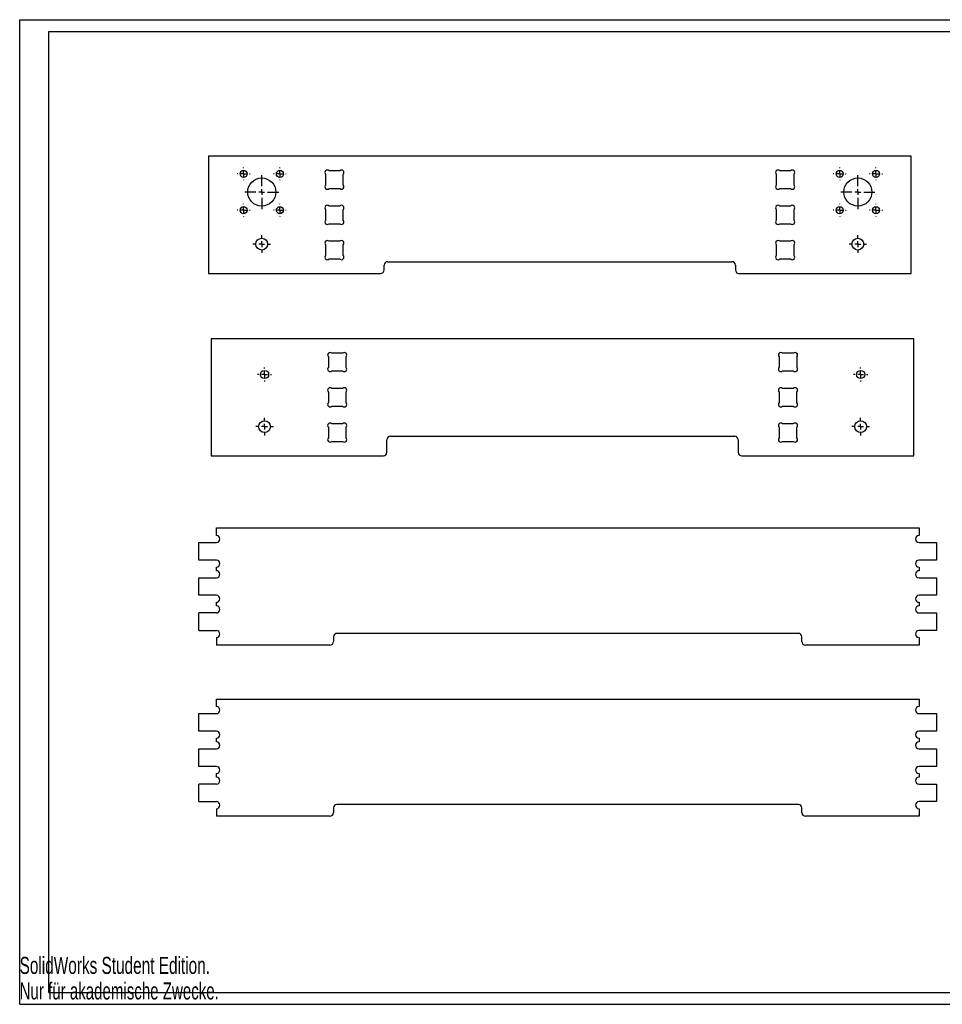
# Model space of a CAD drawing. Extents: x 0 to 1189, y 0 to 841.
# Tile 1 of 2: x 0 to 788, y 0 to 841. Entities that reach past the tile are written whole.
import ezdxf
from ezdxf.enums import TextEntityAlignment as Align

# ---------------------------------------------------------------- set-up
doc = ezdxf.new("R2010")
doc.units = 0
doc.layers.get('0').update_dxf_attribs({"linetype": 'CONTINUOUS'})

# ---------------------------------------------------------------- blocks, each defined once
blk = doc.blocks.new('SW_CENTERMARKSYMBOL_0')
at = {"color": 0, "linetype": 'CONTINUOUS'}
for p, q in [((0, 5), (0, 14.5)), ((-5, 0), (-14.5, 0)), ((0, 0), (-2.5, 0)), ((0, 0), (0, 2.5)), ((0, 0), (0, -2.5)), ((0, 0), (2.5, 0)), ((5, 0), (14.5, 0)), ((0, -5), (0, -14.5))]:
    blk.add_line(p, q, dxfattribs=at)
blk = doc.blocks.new('SW_CENTERMARKSYMBOL_1')
at = {"color": 0, "linetype": 'CONTINUOUS'}
for p, q in [((-5, 0), (-5.5, 0)), ((0, 0), (-2.5, 0)), ((0, 5), (0, 5.5)), ((0, 0), (0, 2.5)), ((0, 0), (0, -2.5)), ((0, 0), (2.5, 0)), ((5, 0), (5.5, 0)), ((0, -5), (0, -5.5))]:
    blk.add_line(p, q, dxfattribs=at)
blk = doc.blocks.new('SW_CENTERMARKSYMBOL_2')
at = {"color": 0, "linetype": 'CONTINUOUS'}
for p, q in [((-5, 0), (-5.5, 0)), ((0, 0), (-2.5, 0)), ((0, 5), (0, 5.5)), ((0, 0), (0, 2.5)), ((0, 0), (0, -2.5)), ((0, 0), (2.5, 0)), ((5, 0), (5.5, 0)), ((0, -5), (0, -5.5))]:
    blk.add_line(p, q, dxfattribs=at)
blk = doc.blocks.new('SW_CENTERMARKSYMBOL_3')
at = {"color": 0, "linetype": 'CONTINUOUS'}
for p, q in [((-5, 0), (-5.5, 0)), ((0, 0), (-2.5, 0)), ((0, 5), (0, 5.5)), ((0, 0), (0, 2.5)), ((0, 0), (0, -2.5)), ((0, 0), (2.5, 0)), ((5, 0), (5.5, 0)), ((0, -5), (0, -5.5))]:
    blk.add_line(p, q, dxfattribs=at)
blk = doc.blocks.new('SW_CENTERMARKSYMBOL_4')
at = {"color": 0, "linetype": 'CONTINUOUS'}
for p, q in [((-5, 0), (-5.5, 0)), ((0, 0), (-2.5, 0)), ((0, 5), (0, 5.5)), ((0, 0), (0, 2.5)), ((0, 0), (0, -2.5)), ((0, 0), (2.5, 0)), ((5, 0), (5.5, 0)), ((0, -5), (0, -5.5))]:
    blk.add_line(p, q, dxfattribs=at)
blk = doc.blocks.new('SW_CENTERMARKSYMBOL_5')
at = {"color": 0, "linetype": 'CONTINUOUS'}
for p, q in [((-5, 0), (-5.5, 0)), ((0, 0), (-2.5, 0)), ((0, 5), (0, 5.5)), ((0, 0), (0, 2.5)), ((0, 0), (0, -2.5)), ((0, 0), (2.5, 0)), ((5, 0), (5.5, 0)), ((0, -5), (0, -5.5))]:
    blk.add_line(p, q, dxfattribs=at)
blk = doc.blocks.new('SW_CENTERMARKSYMBOL_6')
at = {"color": 0, "linetype": 'CONTINUOUS'}
for p, q in [((0, 5), (0, 14.5)), ((-5, 0), (-14.5, 0)), ((0, 0), (-2.5, 0)), ((0, 0), (0, 2.5)), ((0, 0), (0, -2.5)), ((0, 0), (2.5, 0)), ((5, 0), (14.5, 0)), ((0, -5), (0, -14.5))]:
    blk.add_line(p, q, dxfattribs=at)
blk = doc.blocks.new('SW_CENTERMARKSYMBOL_7')
at = {"color": 0, "linetype": 'CONTINUOUS'}
for p, q in [((-5, 0), (-5.5, 0)), ((0, 0), (-2.5, 0)), ((0, 5), (0, 5.5)), ((0, 0), (0, 2.5)), ((0, 0), (0, -2.5)), ((0, 0), (2.5, 0)), ((5, 0), (5.5, 0)), ((0, -5), (0, -5.5))]:
    blk.add_line(p, q, dxfattribs=at)
blk = doc.blocks.new('SW_CENTERMARKSYMBOL_8')
at = {"color": 0, "linetype": 'CONTINUOUS'}
for p, q in [((-5, 0), (-5.5, 0)), ((0, 0), (-2.5, 0)), ((0, 5), (0, 5.5)), ((0, 0), (0, 2.5)), ((0, 0), (0, -2.5)), ((0, 0), (2.5, 0)), ((5, 0), (5.5, 0)), ((0, -5), (0, -5.5))]:
    blk.add_line(p, q, dxfattribs=at)
blk = doc.blocks.new('SW_CENTERMARKSYMBOL_9')
at = {"color": 0, "linetype": 'CONTINUOUS'}
for p, q in [((-5, 0), (-5.5, 0)), ((0, 0), (-2.5, 0)), ((0, 5), (0, 5.5)), ((0, 0), (0, 2.5)), ((0, 0), (0, -2.5)), ((0, 0), (2.5, 0)), ((5, 0), (5.5, 0)), ((0, -5), (0, -5.5))]:
    blk.add_line(p, q, dxfattribs=at)
blk = doc.blocks.new('SW_CENTERMARKSYMBOL_10')
at = {"color": 0, "linetype": 'CONTINUOUS'}
for p, q in [((-5, 0), (-7.525, 0)), ((0, 0), (-2.5, 0)), ((0, 5), (0, 7.525)), ((0, 0), (0, 2.5)), ((0, 0), (0, -2.5)), ((0, 0), (2.5, 0)), ((5, 0), (7.525, 0)), ((0, -5), (0, -7.525))]:
    blk.add_line(p, q, dxfattribs=at)
blk = doc.blocks.new('SW_CENTERMARKSYMBOL_11')
at = {"color": 0, "linetype": 'CONTINUOUS'}
for p, q in [((-5, 0), (-7.525, 0)), ((0, 0), (-2.5, 0)), ((0, 5), (0, 7.525)), ((0, 0), (0, 2.5)), ((0, 0), (0, -2.5)), ((0, 0), (2.5, 0)), ((5, 0), (7.525, 0)), ((0, -5), (0, -7.525))]:
    blk.add_line(p, q, dxfattribs=at)
blk = doc.blocks.new('SW_CENTERMARKSYMBOL_12')
at = {"color": 0, "linetype": 'CONTINUOUS'}
for p, q in [((-5, 0), (-6.025, 0)), ((0, 0), (-2.5, 0)), ((0, 5), (0, 6.025)), ((0, 0), (0, 2.5)), ((0, 0), (0, -2.5)), ((0, 0), (2.5, 0)), ((5, 0), (6.025, 0)), ((0, -5), (0, -6.025))]:
    blk.add_line(p, q, dxfattribs=at)
blk = doc.blocks.new('SW_CENTERMARKSYMBOL_13')
at = {"color": 0, "linetype": 'CONTINUOUS'}
for p, q in [((-5, 0), (-6.025, 0)), ((0, 0), (-2.5, 0)), ((0, 5), (0, 6.025)), ((0, 0), (0, 2.5)), ((0, 0), (0, -2.5)), ((0, 0), (2.5, 0)), ((5, 0), (6.025, 0)), ((0, -5), (0, -6.025))]:
    blk.add_line(p, q, dxfattribs=at)
blk = doc.blocks.new('SW_CENTERMARKSYMBOL_14')
at = {"color": 0, "linetype": 'CONTINUOUS'}
for p, q in [((-5, 0), (-7.525, 0)), ((0, 0), (-2.5, 0)), ((0, 5), (0, 7.525)), ((0, 0), (0, 2.5)), ((0, 0), (0, -2.5)), ((0, 0), (2.5, 0)), ((5, 0), (7.525, 0)), ((0, -5), (0, -7.525))]:
    blk.add_line(p, q, dxfattribs=at)
blk = doc.blocks.new('SW_CENTERMARKSYMBOL_15')
at = {"color": 0, "linetype": 'CONTINUOUS'}
for p, q in [((-5, 0), (-7.525, 0)), ((0, 0), (-2.5, 0)), ((0, 5), (0, 7.525)), ((0, 0), (0, 2.5)), ((0, 0), (0, -2.5)), ((0, 0), (2.5, 0)), ((5, 0), (7.525, 0)), ((0, -5), (0, -7.525))]:
    blk.add_line(p, q, dxfattribs=at)

msp = doc.modelspace()

# ---------------------------------------------------------------- linework, layer by layer
at = {"color": 7, "linetype": 'CONTINUOUS'}
for p, q in [((0.08, 0.21), (0.08, 841.21)), ((0.08, 841.21), (1189.08, 841.21)), ((25.08, 10.21), (25.08, 831.21)), ((25.08, 831.21), (1179.08, 831.21)), ((161.25, 724.51), (161.25, 624.51)), ((761.25, 724.51), (161.25, 724.51)), ((761.25, 624.51), (761.25, 724.51)), ((261.25, 709.16), (261.25, 700.06)), ((273.35, 712.16), (264.25, 712.16)), ((276.35, 700.06), (276.35, 709.16)), ((646.15, 709.16), (646.15, 700.06)), ((658.25, 712.16), (649.15, 712.16)), ((661.25, 700.06), (661.25, 709.16)), ((264.25, 697.06), (273.35, 697.06)), ((649.15, 697.06), (658.25, 697.06)), ((273.35, 682.06), (264.25, 682.06)), ((658.25, 682.06), (649.15, 682.06)), ((261.25, 679.06), (261.25, 669.96)), ((276.35, 669.96), (276.35, 679.06)), ((646.15, 679.06), (646.15, 669.96)), ((661.25, 669.96), (661.25, 679.06)), ((264.25, 666.96), (273.35, 666.96)), ((649.15, 666.96), (658.25, 666.96)), ((261.25, 648.96), (261.25, 639.86)), ((273.35, 651.96), (264.25, 651.96)), ((276.35, 639.86), (276.35, 648.96)), ((646.15, 648.96), (646.15, 639.86)), ((658.25, 651.96), (649.15, 651.96)), ((661.25, 639.86), (661.25, 648.96)), ((264.25, 636.86), (273.35, 636.86)), ((311.25, 627.51), (311.25, 631.51)), ((314.25, 634.51), (608.25, 634.51)), ((611.25, 631.51), (611.25, 627.51)), ((649.15, 636.86), (658.25, 636.86)), ((161.25, 624.51), (308.25, 624.51)), ((614.25, 624.51), (761.25, 624.51)), ((163.63, 568.66), (163.63, 468.66)), ((763.63, 568.66), (163.63, 568.66)), ((763.63, 468.66), (763.63, 568.66)), ((275.73, 556.31), (266.63, 556.31)), ((660.63, 556.31), (651.53, 556.31)), ((263.63, 553.31), (263.63, 544.21)), ((278.73, 544.21), (278.73, 553.31)), ((648.53, 553.31), (648.53, 544.21)), ((663.63, 553.31), (663.63, 544.21)), ((266.63, 541.21), (275.73, 541.21)), ((651.53, 541.21), (660.63, 541.21)), ((263.63, 523.21), (263.63, 514.11)), ((275.73, 526.21), (266.63, 526.21)), ((278.73, 514.11), (278.73, 523.21)), ((648.53, 523.21), (648.53, 514.11)), ((660.63, 526.21), (651.53, 526.21)), ((663.63, 514.11), (663.63, 523.21)), ((266.63, 511.11), (275.73, 511.11)), ((651.53, 511.11), (660.63, 511.11)), ((263.63, 493.11), (263.63, 484.01)), ((275.73, 496.11), (266.63, 496.11)), ((278.73, 484.01), (278.73, 493.11)), ((648.53, 493.11), (648.53, 484.01)), ((660.63, 496.11), (651.53, 496.11)), ((663.63, 484.01), (663.63, 493.11)), ((266.63, 481.01), (275.73, 481.01)), ((313.63, 471.66), (313.63, 482.36)), ((316.63, 485.36), (610.63, 485.36)), ((613.63, 482.36), (613.63, 471.66)), ((651.53, 481.01), (660.63, 481.01)), ((163.63, 468.66), (310.63, 468.66)), ((616.63, 468.66), (763.63, 468.66)), ((167.99, 407.06), (767.99, 407.06)), ((167.99, 400.66), (167.99, 407.06)), ((767.99, 407.06), (767.99, 400.66)), ((152.99, 379.66), (152.99, 394.66)), ((152.99, 394.66), (167.99, 394.66)), ((767.99, 394.66), (782.99, 394.66)), ((782.99, 394.66), (782.99, 379.66)), ((167.99, 379.66), (152.99, 379.66)), ((782.99, 379.66), (767.99, 379.66)), ((167.99, 370.56), (167.99, 373.66)), ((767.99, 373.66), (767.99, 370.56)), ((152.99, 349.56), (152.99, 364.56)), ((152.99, 364.56), (167.99, 364.56)), ((767.99, 364.56), (782.99, 364.56)), ((782.99, 364.56), (782.99, 349.56)), ((167.99, 349.56), (152.99, 349.56)), ((782.99, 349.56), (767.99, 349.56)), ((167.99, 340.46), (167.99, 343.56)), ((767.99, 343.56), (767.99, 340.46)), ((152.99, 319.46), (152.99, 334.46)), ((167.99, 334.46), (152.99, 334.46)), ((767.99, 334.46), (782.99, 334.46)), ((782.99, 334.46), (782.99, 319.46)), ((152.99, 319.46), (167.99, 319.46)), ((167.99, 313.46), (167.99, 307.06)), ((267.99, 314.06), (267.99, 310.06)), ((664.99, 317.06), (270.99, 317.06)), ((667.99, 310.06), (667.99, 314.06)), ((782.99, 319.46), (767.99, 319.46)), ((767.99, 313.46), (767.99, 307.06)), ((264.99, 307.06), (167.99, 307.06)), ((767.99, 307.06), (670.99, 307.06)), ((167.99, 260.91), (767.99, 260.91)), ((167.99, 254.51), (167.99, 260.91)), ((767.99, 260.91), (767.99, 254.51)), ((152.99, 233.51), (152.99, 248.51)), ((152.99, 248.51), (167.99, 248.51)), ((767.99, 248.51), (782.99, 248.51)), ((782.99, 248.51), (782.99, 233.51)), ((167.99, 233.51), (152.99, 233.51)), ((167.99, 224.41), (167.99, 227.51)), ((782.99, 233.51), (767.99, 233.51)), ((767.99, 227.51), (767.99, 224.41)), ((152.99, 203.41), (152.99, 218.41)), ((152.99, 218.41), (167.99, 218.41)), ((767.99, 218.41), (782.99, 218.41)), ((782.99, 218.41), (782.99, 203.41)), ((167.99, 203.41), (152.99, 203.41)), ((782.99, 203.41), (767.99, 203.41)), ((167.99, 194.31), (167.99, 197.41)), ((767.99, 197.41), (767.99, 194.31)), ((152.99, 173.31), (152.99, 188.31)), ((167.99, 188.31), (152.99, 188.31)), ((767.99, 188.31), (782.99, 188.31)), ((782.99, 188.31), (782.99, 173.31)), ((152.99, 173.31), (167.99, 173.31)), ((664.99, 170.91), (270.99, 170.91)), ((782.99, 173.31), (767.99, 173.31)), ((167.99, 167.31), (167.99, 160.91)), ((264.99, 160.91), (167.99, 160.91)), ((267.99, 167.91), (267.99, 163.91)), ((667.99, 163.91), (667.99, 167.91)), ((767.99, 160.91), (670.99, 160.91)), ((767.99, 167.31), (767.99, 160.91)), ((25.08, 10.21), (1179.08, 10.21)), ((0.08, 0.21), (1189.08, 0.21))]:
    msp.add_line(p, q, dxfattribs=at)
for centre, radius in [((191.25, 709.51), 3), ((222.25, 709.51), 3), ((700.25, 709.51), 3), ((731.25, 709.51), 3), ((206.75, 694.01), 12), ((715.75, 694.01), 12), ((191.25, 678.51), 3), ((222.25, 678.51), 3), ((700.25, 678.51), 3), ((731.25, 678.51), 3), ((206.75, 649.51), 5.03), ((715.75, 649.51), 5.02), ((209.13, 538.16), 3.53), ((718.13, 538.16), 3.52), ((209.13, 493.66), 5.03), ((718.13, 493.66), 5.02)]:
    msp.add_circle(centre, radius, dxfattribs=at)
for centre, radius, start, end in [((262.75, 710.66), 2.12, 45, 225), ((274.85, 710.66), 2.12, 315, 135), ((647.65, 710.66), 2.12, 45, 225), ((659.75, 710.66), 2.12, 315, 135), ((262.75, 698.56), 2.12, 135, 315), ((274.85, 698.56), 2.12, 225, 45), ((647.65, 698.56), 2.12, 135, 315), ((659.75, 698.56), 2.12, 225, 45), ((262.75, 680.56), 2.12, 45, 225), ((274.85, 680.56), 2.12, 315, 135), ((647.65, 680.56), 2.12, 45, 225), ((659.75, 680.56), 2.12, 315, 135), ((262.75, 668.46), 2.12, 135, 315), ((274.85, 668.46), 2.12, 225, 45), ((647.65, 668.46), 2.12, 135, 315), ((659.75, 668.46), 2.12, 225, 45), ((262.75, 650.46), 2.12, 45, 225), ((274.85, 650.46), 2.12, 315, 135), ((647.65, 650.46), 2.12, 45, 225), ((659.75, 650.46), 2.12, 315, 135), ((262.75, 638.36), 2.12, 135, 315), ((274.85, 638.36), 2.12, 225, 45), ((647.65, 638.36), 2.12, 135, 315), ((659.75, 638.36), 2.12, 225, 45), ((314.25, 631.51), 3, 90, 180), ((608.25, 631.51), 3, 0, 90), ((308.25, 627.51), 3, 270, 360), ((614.25, 627.51), 3, 180, 270), ((265.13, 554.81), 2.12, 45, 225), ((277.23, 554.81), 2.12, 315, 135), ((650.03, 554.81), 2.12, 45, 225), ((662.13, 554.81), 2.12, 315, 135), ((265.13, 542.71), 2.12, 135, 315), ((277.23, 542.71), 2.12, 225, 45), ((650.03, 542.71), 2.12, 135, 315), ((662.13, 542.71), 2.12, 225, 45), ((265.13, 524.71), 2.12, 45, 225), ((277.23, 524.71), 2.12, 315, 135), ((650.03, 524.71), 2.12, 45, 225), ((662.13, 524.71), 2.12, 315, 135), ((265.13, 512.61), 2.12, 135, 315), ((277.23, 512.61), 2.12, 225, 45), ((650.03, 512.61), 2.12, 135, 315), ((662.13, 512.61), 2.12, 225, 45), ((265.13, 494.61), 2.12, 45, 225), ((277.23, 494.61), 2.12, 315, 135), ((650.03, 494.61), 2.12, 45, 225), ((662.13, 494.61), 2.12, 315, 135), ((265.13, 482.51), 2.12, 135, 315), ((277.23, 482.51), 2.12, 225, 45), ((316.63, 482.36), 3, 90, 180), ((610.63, 482.36), 3, 0, 90), ((650.03, 482.51), 2.12, 135, 315), ((662.13, 482.51), 2.12, 225, 45), ((310.63, 471.66), 3, 270, 0), ((616.63, 471.66), 3, 180, 270), ((167.99, 397.66), 3, 270, 90), ((767.99, 397.66), 3, 90, 270), ((167.99, 376.66), 3, 270, 90), ((767.99, 376.66), 3, 90, 270), ((167.99, 367.56), 3, 270, 90), ((767.99, 367.56), 3, 90, 270), ((167.99, 346.56), 3, 270, 90), ((767.99, 346.56), 3, 90, 270), ((167.99, 337.46), 3, 270, 90), ((767.99, 337.46), 3, 90, 270), ((167.99, 316.46), 3, 270, 90), ((270.99, 314.06), 3, 90, 180), ((664.99, 314.06), 3, 0, 90), ((767.99, 316.46), 3, 90, 270), ((264.99, 310.06), 3, 270, 0), ((670.99, 310.06), 3, 180, 270), ((167.99, 251.51), 3, 270, 90), ((767.99, 251.51), 3, 90, 270), ((167.99, 230.51), 3, 270, 90), ((767.99, 230.51), 3, 90, 270), ((167.99, 221.41), 3, 270, 90), ((767.99, 221.41), 3, 90, 270), ((167.99, 200.41), 3, 270, 90), ((767.99, 200.41), 3, 90, 270), ((167.99, 191.31), 3, 270, 90), ((767.99, 191.31), 3, 90, 270), ((167.99, 170.31), 3, 270, 90), ((270.99, 167.91), 3, 90, 180), ((664.99, 167.91), 3, 0, 90), ((767.99, 170.31), 3, 90, 270), ((264.99, 163.91), 3, 270, 0), ((670.99, 163.91), 3, 180, 270)]:
    msp.add_arc(centre, radius, start, end, dxfattribs=at)

# ---------------------------------------------------------------- block references
for name, p in [('SW_CENTERMARKSYMBOL_2', (191.25, 709.51)), ('SW_CENTERMARKSYMBOL_3', (222.25, 709.51)), ('SW_CENTERMARKSYMBOL_9', (700.25, 709.51)), ('SW_CENTERMARKSYMBOL_8', (731.25, 709.51)), ('SW_CENTERMARKSYMBOL_0', (206.75, 694.01)), ('SW_CENTERMARKSYMBOL_6', (715.75, 694.01)), ('SW_CENTERMARKSYMBOL_1', (191.25, 678.51)), ('SW_CENTERMARKSYMBOL_4', (222.25, 678.51)), ('SW_CENTERMARKSYMBOL_5', (700.25, 678.51)), ('SW_CENTERMARKSYMBOL_7', (731.25, 678.51)), ('SW_CENTERMARKSYMBOL_11', (206.75, 649.51)), ('SW_CENTERMARKSYMBOL_10', (715.75, 649.51)), ('SW_CENTERMARKSYMBOL_12', (209.13, 538.16)), ('SW_CENTERMARKSYMBOL_13', (718.13, 538.16)), ('SW_CENTERMARKSYMBOL_15', (209.13, 493.66)), ('SW_CENTERMARKSYMBOL_14', (718.13, 493.66))]:
    msp.add_blockref(name, p, dxfattribs=at)

# ---------------------------------------------------------------- texts
for s, width, p in [('SolidWorks Student Edition.', 0.674074, (0, 21.82)), ('Nur für akademische Zwecke.', 0.661111, (0, 0))]:
    msp.add_text(s, height=14.5493, dxfattribs=dict(at, width=width)).set_placement(p, align=Align.BOTTOM_LEFT)

doc.saveas('drawing.dxf')
